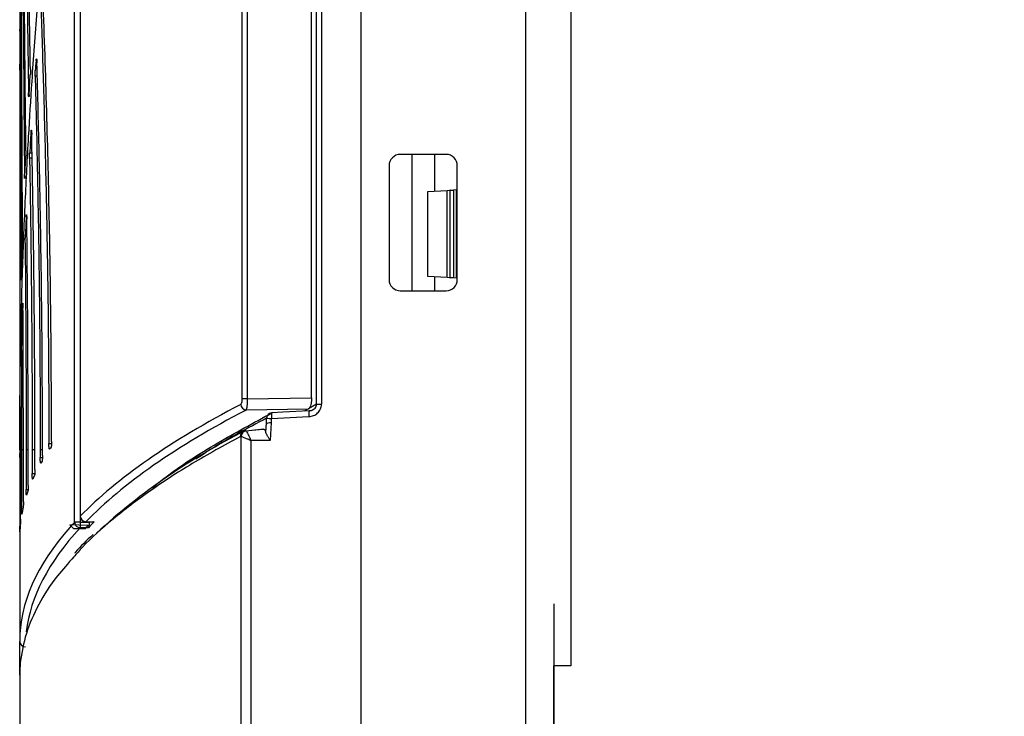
# Model space of a CAD drawing. Header units: millimetres. Extents: x 25 to 1935, y 715 to 2336.
# Tile 184 of 252: x 1524 to 1542, y 1014 to 1027. Entities that reach past the tile are written whole.
import ezdxf

# ---------------------------------------------------------------- set-up
doc = ezdxf.new("R2010")
doc.units = ezdxf.units.MM
doc.header["$LTSCALE"] = 2
doc.layers.get('0').update_dxf_attribs({"color": 2})
doc.styles.add('FS2312', font='simsun.ttf', dxfattribs={"width": 0.8})
doc.dimstyles.new('STANDARD$0', dxfattribs={"dimtxt": 3.5, "dimasz": 3, "dimexe": 1.5, "dimexo": 0.5, "dimgap": 1.5, "dimtad": 1, "dimdec": 1, "dimlfac": 5, "dimdsep": 46, "dimtxsty": 'FS2312', "dimblk1": 'OPEN', "dimblk2": 'OPEN', "dimsah": 1, "dimcen": 0, "dimclrd": 4, "dimclre": 4, "dimclrt": 4, "dimadec": 0, "dimazin": 0, "dimtfac": 1, "dimtdec": 1, "dimtmove": 1, "dimatfit": 0, "dimldrblk": 'OPEN', "dimfxl": 1, "dimtolj": 1, "dimtzin": 0, "dimlwd": 18, "dimlwe": 18, "dimarcsym": 1})

# ---------------------------------------------------------------- blocks, each defined once
blk = doc.blocks.new('_OPEN')
at = {"color": 0}
for p, q in [((-0.966, 0.259), (0, 0)), ((0, 0), (-1, 0)), ((0, 0), (-0.966, -0.259))]:
    blk.add_line(p, q, dxfattribs=at)
blk = doc.blocks.new('*D54')
at = {"color": 4, "lineweight": 18, "transparency": 16777216}
for p, q in [((1534.591, 1048.92), (1559.043, 1048.92)), ((1557.543, 1045.92), (1557.543, 881.92)), ((1534.591, 878.92), (1559.043, 878.92))]:
    blk.add_line(p, q, dxfattribs=at)
at = {"layer": 'Defpoints', "color": 0, "transparency": 16777216}
for p in [(1534.091, 1048.92), (1534.091, 878.92), (1557.543, 878.92)]:
    blk.add_point(p, dxfattribs=at)
at = {"color": 4, "lineweight": 18, "transparency": 16777216, "xscale": 3, "yscale": 3, "zscale": 3}
for p, rotation in [((1557.543, 1048.92), 90), ((1557.543, 878.92), 270)]:
    blk.add_blockref('_OPEN', p, dxfattribs=dict(at, rotation=rotation))
at = {"color": 4, "transparency": 16777216, "insert": (1554.293, 963.92), "char_height": 3.5, "attachment_point": 5, "rotation": 90, "style": 'FS2312'}
blk.add_mtext('\\A1;850', dxfattribs=at)

msp = doc.modelspace()

# ---------------------------------------------------------------- linework, layer by layer
at = {"color": 2, "linetype": 'Continuous', "lineweight": 30}
for p, q in [((1529.616, 1019.924), (1529.616, 1050.891)), ((1529.702, 1050.891), (1529.702, 1019.924)), ((1530.391, 1050.951), (1530.391, 876.89)), ((1529.528, 1020.037), (1529.528, 1046.901)), ((1528.308, 1020.019), (1528.308, 1046.298)), ((1528.394, 1046.293), (1528.394, 1020.019)), ((1533.291, 1033.587), (1533.291, 1011.02)), ((1525.456, 1033.45), (1525.456, 1017.956)), ((1525.457, 1033.439), (1525.457, 1017.956)), ((1534.091, 1032.92), (1534.091, 1015.32)), ((1525.357, 1017.85), (1525.357, 1032.752)), ((1525.455, 1032.749), (1525.455, 1017.85)), ((1524.391, 1028.298), (1524.391, 1026.664)), ((1524.391, 1026.664), (1524.391, 1026.277)), ((1524.396, 1026.487), (1524.392, 1025.91)), ((1524.391, 1026.277), (1524.391, 1025.488)), ((1524.692, 1025.97), (1524.679, 1025.97)), ((1524.556, 1025.369), (1524.578, 1025.722)), ((1524.7, 1025.698), (1524.663, 1025.698)), ((1524.601, 1024.712), (1524.59, 1024.712)), ((1524.567, 1024.346), (1524.608, 1024.346)), ((1531.894, 1024.32), (1531.088, 1024.32)), ((1531.291, 1024.32), (1531.291, 1021.92)), ((1531.691, 1024.32), (1531.691, 1023.677)), ((1524.483, 1023.929), (1524.499, 1024.293)), ((1524.61, 1024.256), (1524.565, 1024.256)), ((1530.891, 1024.12), (1530.891, 1022.121)), ((1532.091, 1022.12), (1532.091, 1024.121)), ((1531.571, 1023.67), (1531.913, 1023.688)), ((1531.571, 1022.17), (1531.571, 1023.67)), ((1531.913, 1023.688), (1531.959, 1023.691)), ((1531.913, 1022.153), (1531.913, 1023.688)), ((1531.959, 1023.691), (1531.959, 1022.15)), ((1531.963, 1023.691), (1531.959, 1023.691)), ((1531.963, 1023.691), (1532.022, 1023.694)), ((1531.963, 1022.15), (1531.963, 1023.691)), ((1532.076, 1023.697), (1532.022, 1023.694)), ((1532.022, 1023.694), (1532.022, 1022.147)), ((1532.076, 1023.697), (1532.091, 1023.698)), ((1532.076, 1022.144), (1532.076, 1023.697)), ((1524.514, 1023.226), (1524.506, 1023.226)), ((1524.421, 1022.142), (1524.441, 1022.812)), ((1531.913, 1022.153), (1531.571, 1022.17)), ((1531.691, 1022.164), (1531.691, 1021.92)), ((1531.959, 1022.15), (1531.913, 1022.153)), ((1531.959, 1022.15), (1531.963, 1022.15)), ((1532.022, 1022.147), (1531.963, 1022.15)), ((1532.076, 1022.144), (1532.022, 1022.147)), ((1532.091, 1022.143), (1532.076, 1022.144)), ((1531.088, 1021.92), (1531.894, 1021.92)), ((1524.448, 1021.67), (1524.442, 1021.67)), ((1524.421, 1020.882), (1524.424, 1019.12)), ((1528.394, 1020.019), (1528.308, 1020.019)), ((1528.394, 1020.019), (1529.528, 1020.037)), ((1529.469, 1019.839), (1528.374, 1019.822)), ((1529.616, 1019.924), (1529.472, 1019.844)), ((1529.533, 1019.819), (1529.543, 1019.824)), ((1529.616, 1019.924), (1529.702, 1019.924)), ((1524.391, 1019.715), (1524.391, 1019.12)), ((1524.403, 1019.12), (1524.403, 1019.78)), ((1528.732, 1019.607), (1528.736, 1019.679)), ((1528.819, 1019.619), (1528.822, 1019.673)), ((1528.822, 1019.673), (1529.48, 1019.706)), ((1528.363, 1019.458), (1528.665, 1019.484)), ((1528.686, 1019.485), (1528.37, 1019.45)), ((1528.721, 1019.431), (1528.731, 1019.589)), ((1528.731, 1019.589), (1528.732, 1019.607)), ((1528.818, 1019.601), (1528.799, 1019.289)), ((1528.818, 1019.601), (1528.819, 1019.619)), ((1528.287, 908.482), (1528.287, 1019.358)), ((1524.904, 1019.233), (1524.952, 1019.233)), ((1528.459, 1019.289), (1528.459, 908.552)), ((1528.799, 1019.289), (1528.459, 1019.289)), ((1524.391, 1019.12), (1524.391, 1015.752)), ((1524.392, 1019.056), (1524.403, 1019.056)), ((1524.392, 1018.99), (1524.392, 1017.778)), ((1524.403, 1018.99), (1524.392, 1018.99)), ((1524.403, 1017.902), (1524.403, 1019.12)), ((1524.424, 1019.12), (1524.424, 1018.087)), ((1524.456, 1019.12), (1524.424, 1019.12)), ((1524.456, 1018.21), (1524.456, 1019.12)), ((1524.505, 1019.12), (1524.505, 1018.422)), ((1524.54, 1019.12), (1524.505, 1019.12)), ((1524.54, 1018.492), (1524.54, 1019.12)), ((1524.611, 1019.12), (1524.611, 1018.704)), ((1524.659, 1019.12), (1524.611, 1019.12)), ((1524.659, 1018.775), (1524.659, 1019.12)), ((1524.752, 1019.12), (1524.752, 1018.986)), ((1524.793, 1019.12), (1524.752, 1019.12)), ((1524.752, 1018.986), (1524.792, 1018.986)), ((1524.793, 1019.021), (1524.793, 1019.12)), ((1524.611, 1018.704), (1524.657, 1018.704)), ((1524.505, 1018.422), (1524.538, 1018.422)), ((1524.424, 1018.087), (1524.447, 1018.087)), ((1525.456, 1017.956), (1525.457, 1017.956)), ((1524.392, 1017.778), (1524.399, 1017.778)), ((1525.455, 1017.85), (1525.357, 1017.85)), ((1525.455, 1017.85), (1525.614, 1017.85)), ((1525.455, 1017.85), (1525.455, 1017.752)), ((1525.6, 1017.752), (1525.455, 1017.752)), ((1525.556, 1017.858), (1525.701, 1017.858)), ((1525.556, 1017.856), (1525.556, 1017.858)), ((1525.556, 1017.856), (1525.698, 1017.856)), ((1525.614, 1017.856), (1525.614, 1017.85)), ((1525.701, 1017.858), (1525.698, 1017.858)), ((1533.791, 1016.412), (1533.791, 1011.32)), ((1524.391, 1015.203), (1524.391, 1015.752)), ((1533.811, 1015.32), (1533.791, 1015.32)), ((1533.791, 1012.32), (1533.791, 1015.32)), ((1534.091, 1015.32), (1533.811, 1015.32)), ((1524.391, 1015.195), (1524.391, 1015.203)), ((1524.391, 1015.157), (1524.391, 1015.195)), ((1524.391, 1015.157), (1524.391, 1010.303))]:
    msp.add_line(p, q, dxfattribs=at)
at = {"color": 2, "linetype": 'Continuous'}
for p, q in [((1525.276, 1017.8), (1525.336, 1017.737)), ((1525.594, 1017.789), (1525.276, 1017.8)), ((1525.276, 1017.8), (1525.336, 1017.737)), ((1525.594, 1017.789), (1525.276, 1017.8)), ((1525.336, 1017.737), (1525.546, 1017.737)), ((1525.336, 1017.737), (1525.546, 1017.737))]:
    msp.add_line(p, q, dxfattribs=at)
at = {"color": 2, "linetype": 'Continuous', "lineweight": 30, "flags": 128}
for points in [[(1529.483, 1019.806), (1529.023, 1019.783), (1528.826, 1019.773)], [(1528.325, 1019.448), (1528.328, 1019.449), (1528.332, 1019.451)]]:
    msp.add_lwpolyline(points, dxfattribs=at)
at = {"color": 2, "linetype": 'Continuous', "flags": 128}
msp.add_lwpolyline([(1525.546, 1017.737), (1525.573, 1017.766), (1525.594, 1017.789)], dxfattribs=at)
msp.add_lwpolyline([(1525.546, 1017.737), (1525.573, 1017.766), (1525.594, 1017.789)], dxfattribs=at)
at = {"color": 2, "linetype": 'Continuous', "lineweight": 30}
for centre, radius, start, end in [((1528.383, 1019.925), 0.103, 182.5556, 265.2294), ((1528.829, 1019.68), 0.0925, 118.0988, 181.0719), ((1529.287, 1027.569), 7.909, 266.01, 266.6348), ((1528.831, 1019.673), 0.1, 92.8479, 117.306), ((1529.082, 1019.713), 0.263, 166.8813, 188.8191), ((1529.739, 1019.746), 0.262, 166.8661, 188.8277), ((1533.414, 1009.303), 11.342, 116.4488, 132.5496), ((1528.369, 1019.366), 0.093, 118.6736, 184.2323), ((1528.392, 1019.352), 0.105, 100.3762, 176.282), ((1525.556, 1017.956), 0.1, 180, 270), ((1525.559, 1017.96), 0.102, 181.9697, 268.0758), ((1525.458, 1017.854), 0.102, 181.9169, 268.2076), ((1524.49, 1015.753), 0.0992, 180.4419, 270.4352)]:
    msp.add_arc(centre, radius, start, end, dxfattribs=at)
for centre, major_axis, ratio, start_param, end_param in [((1598.391, 1018.513), (0, 84.643), 0.874261, 1.482577, 1.484686), ((1598.391, 1018.513), (0, 84.643), 0.874261, 1.497494, 1.50183), ((1531.09, 1024.117), (-0.058, 0.195), 0.978065, 5.998546, 7.557162), ((1531.891, 1024.117), (0.086, 0.185), 0.97635, 5.155251, 6.707795), ((1598.391, 1018.513), (0, 84.643), 0.874261, 1.515082, 1.519595), ((1531.09, 1022.124), (0.058, 0.195), 0.978065, 1.867615, 3.426232), ((1531.891, 1022.124), (-0.086, 0.185), 0.97635, 2.716983, 4.269527), ((1598.391, 1018.513), (0, 84.643), 0.874261, 1.533491, 1.541903), ((1598.391, 1018.513), (0, 84.643), 0.874261, 1.555092, 1.564381), ((1598.391, 1015.752), (74, 0), 0.176089, 2.815975, 2.971628), ((1598.391, 1015.654), (73.9, 0), 0.176327, 2.815975, 2.971628), ((1598.391, 1015.65), (72.9, 0), 0.176327, 2.809698, 2.812766), ((1598.391, 1017.58), (74, 0), 0.176327, 3.019439, 3.022159), ((1598.391, 1017.58), (74, 0), 0.176327, 3.038473, 3.041189), ((1598.391, 1017.58), (74, 0), 0.176327, 3.057475, 3.062898), ((1598.391, 1017.58), (74, 0), 0.176327, 3.079155, 3.08457), ((1598.391, 1017.58), (74, 0), 0.176327, 3.100806, 3.110272), ((1598.391, 1015.752), (74, 0), 0.176089, 2.987213, 3.141593), ((1598.391, 1017.58), (74, 0), 0.176327, 3.124465, 3.133925), ((1598.391, 1015.654), (73.9, 0), 0.176327, 2.97986, 3.121039), ((1598.391, 1015.752), (74, 0), 0.176089, 2.97986, 2.987213), ((1598.391, 1015.65), (73.76, 0), 0.176327, 2.971063, 2.979312), ((1598.391, 1021.722), (73.991, 6.773), 0.17467, 3.124603, 3.125606)]:
    msp.add_ellipse(centre, major_axis=major_axis, ratio=ratio, start_param=start_param, end_param=end_param, dxfattribs=at)
for points, knots in [([(1524.579, 1025.819), (1524.571, 1026.295), (1524.554, 1027.25), (1524.534, 1028.809), (1524.525, 1029.851), (1524.519, 1030.452)], [0, 0, 0, 0, 0.296506, 0.594413, 1, 1, 1, 1]), ([(1524.496, 1030.033), (1524.5, 1029.527), (1524.507, 1028.538), (1524.523, 1026.988), (1524.538, 1025.934), (1524.546, 1025.406)], [0, 0, 0, 0, 0.342808, 0.670416, 1, 1, 1, 1]), ([(1524.501, 1024.385), (1524.496, 1024.824), (1524.486, 1025.704), (1524.476, 1026.939), (1524.468, 1028.103), (1524.465, 1028.819), (1524.463, 1029.178)], [0, 0, 0, 0, 0.263945, 0.529077, 0.76412, 1, 1, 1, 1]), ([(1524.446, 1028.761), (1524.448, 1028.315), (1524.451, 1027.419), (1524.46, 1025.826), (1524.469, 1024.654), (1524.475, 1023.97)], [0, 0, 0, 0, 0.2927146, 0.5871355, 1, 1, 1, 1]), ([(1524.391, 1019.12), (1524.393, 1019.66), (1524.398, 1020.686), (1524.435, 1022.143), (1524.485, 1023.44), (1524.543, 1024.577), (1524.612, 1025.693), (1524.699, 1026.878), (1524.776, 1027.738), (1524.816, 1028.186)], [0, 0, 0, 0, 0.1784, 0.339104, 0.482112, 0.607423, 0.715039, 0.851481, 1, 1, 1, 1]), ([(1524.441, 1022.898), (1524.439, 1023.325), (1524.434, 1024.181), (1524.43, 1025.443), (1524.426, 1026.688), (1524.424, 1027.49), (1524.423, 1027.891)], [0, 0, 0, 0, 0.246914, 0.495029, 0.746877, 1, 1, 1, 1]), ([(1524.407, 1027.233), (1524.407, 1027.062), (1524.408, 1026.54), (1524.409, 1025.64), (1524.411, 1024.521), (1524.413, 1023.37), (1524.416, 1022.584), (1524.417, 1022.191)], [0, 0, 0, 0, 0.107033, 0.32784, 0.549598, 0.774298, 1, 1, 1, 1]), ([(1524.952, 1019.269), (1524.95, 1019.928), (1524.945, 1021.251), (1524.914, 1023.236), (1524.866, 1025.22), (1524.822, 1026.516), (1524.799, 1027.166)], [0, 0, 0, 0, 0.245885, 0.493362, 0.745825, 1, 1, 1, 1]), ([(1524.764, 1026.928), (1524.779, 1026.463), (1524.811, 1025.497), (1524.849, 1023.995), (1524.88, 1022.431), (1524.9, 1020.84), (1524.903, 1019.769), (1524.904, 1019.233)], [0, 0, 0, 0, 0.186919, 0.388025, 0.589975, 0.794541, 1, 1, 1, 1]), ([(1524.396, 1026.519), (1524.397, 1026.52), (1524.397, 1026.521), (1524.397, 1026.51), (1524.397, 1026.49), (1524.397, 1026.472), (1524.397, 1026.464)], [0, 0, 0, 0, 0.141514, 0.440449, 0.739374, 1, 1, 1, 1]), ([(1524.396, 1026.487), (1524.396, 1026.494), (1524.396, 1026.51), (1524.396, 1026.516), (1524.396, 1026.519)], [0, 0, 0, 0, 0.5, 1, 1, 1, 1]), ([(1524.401, 1021.181), (1524.401, 1021.592), (1524.4, 1022.416), (1524.399, 1023.641), (1524.398, 1024.852), (1524.397, 1025.791), (1524.397, 1026.321), (1524.397, 1026.464)], [0, 0, 0, 0, 0.225549, 0.452299, 0.68279, 0.914564, 1, 1, 1, 1]), ([(1524.392, 1025.803), (1524.392, 1025.813), (1524.392, 1025.835), (1524.392, 1025.869), (1524.392, 1025.894), (1524.392, 1025.906), (1524.392, 1025.91)], [0, 0, 0, 0, 0.2952304, 0.5904608, 0.8856917, 1, 1, 1, 1]), ([(1524.679, 1025.97), (1524.679, 1025.978), (1524.681, 1025.994), (1524.684, 1026.005), (1524.687, 1026.005), (1524.69, 1025.994), (1524.692, 1025.973), (1524.693, 1025.95), (1524.694, 1025.937), (1524.694, 1025.933)], [0, 0, 0, 0, 0.158638, 0.317259, 0.476266, 0.635514, 0.794593, 0.953158, 1, 1, 1, 1]), ([(1524.793, 1019.12), (1524.791, 1019.689), (1524.789, 1020.828), (1524.769, 1022.539), (1524.738, 1024.249), (1524.709, 1025.371), (1524.694, 1025.933)], [0, 0, 0, 0, 0.246598, 0.494519, 0.746556, 1, 1, 1, 1]), ([(1524.392, 1025.803), (1524.392, 1025.621), (1524.392, 1025.065), (1524.392, 1024.107), (1524.392, 1022.916), (1524.392, 1021.931), (1524.392, 1021.34), (1524.392, 1021.164)], [0, 0, 0, 0, 0.123274, 0.376444, 0.631064, 0.89022, 1, 1, 1, 1]), ([(1524.579, 1025.819), (1524.579, 1025.808), (1524.58, 1025.786), (1524.579, 1025.751), (1524.578, 1025.732), (1524.578, 1025.722)], [0, 0, 0, 0, 0.327947, 0.655894, 1, 1, 1, 1]), ([(1524.663, 1025.698), (1524.663, 1025.709), (1524.663, 1025.731), (1524.663, 1025.765), (1524.664, 1025.783), (1524.665, 1025.792)], [0, 0, 0, 0, 0.333671, 0.667343, 1, 1, 1, 1]), ([(1524.663, 1025.698), (1524.669, 1025.484), (1524.686, 1024.794), (1524.711, 1023.61), (1524.734, 1022.134), (1524.749, 1020.635), (1524.751, 1019.626), (1524.752, 1019.12)], [0, 0, 0, 0, 0.10029, 0.322834, 0.546308, 0.772662, 1, 1, 1, 1]), ([(1524.391, 1025.488), (1524.391, 1025.1), (1524.391, 1024.321), (1524.391, 1022.968), (1524.391, 1021.432), (1524.391, 1020.291), (1524.391, 1019.715)], [0, 0, 0, 0, 0.211434, 0.424238, 0.709988, 1, 1, 1, 1]), ([(1524.55, 1025.336), (1524.55, 1025.339), (1524.548, 1025.345), (1524.547, 1025.367), (1524.546, 1025.389), (1524.546, 1025.403), (1524.546, 1025.406)], [0, 0, 0, 0, 0.303791, 0.607335, 0.91035, 1, 1, 1, 1]), ([(1524.556, 1025.369), (1524.556, 1025.362), (1524.555, 1025.346), (1524.553, 1025.336), (1524.552, 1025.336), (1524.551, 1025.336)], [0, 0, 0, 0, 0.3960462, 0.7920717, 1, 1, 1, 1]), ([(1524.59, 1024.712), (1524.59, 1024.72), (1524.591, 1024.735), (1524.594, 1024.746), (1524.596, 1024.747), (1524.599, 1024.735), (1524.601, 1024.714), (1524.602, 1024.691), (1524.602, 1024.676), (1524.602, 1024.671)], [0, 0, 0, 0, 0.155625, 0.311239, 0.467114, 0.623156, 0.779086, 0.934667, 1, 1, 1, 1]), ([(1524.659, 1019.12), (1524.659, 1019.583), (1524.657, 1020.511), (1524.646, 1021.903), (1524.628, 1023.295), (1524.611, 1024.212), (1524.602, 1024.671)], [0, 0, 0, 0, 0.247471, 0.495933, 0.747448, 1, 1, 1, 1]), ([(1524.501, 1024.385), (1524.501, 1024.374), (1524.501, 1024.352), (1524.5, 1024.319), (1524.5, 1024.302), (1524.499, 1024.293)], [0, 0, 0, 0, 0.34432, 0.688639, 1, 1, 1, 1]), ([(1524.565, 1024.256), (1524.565, 1024.267), (1524.565, 1024.289), (1524.566, 1024.321), (1524.566, 1024.338), (1524.567, 1024.346)], [0, 0, 0, 0, 0.350558, 0.701115, 1, 1, 1, 1]), ([(1524.565, 1024.256), (1524.572, 1023.838), (1524.585, 1023.002), (1524.599, 1021.723), (1524.609, 1020.427), (1524.61, 1019.557), (1524.611, 1019.12)], [0, 0, 0, 0, 0.2477218, 0.4963362, 0.7477007, 1, 1, 1, 1]), ([(1524.478, 1023.896), (1524.478, 1023.899), (1524.477, 1023.904), (1524.476, 1023.926), (1524.475, 1023.95), (1524.475, 1023.965), (1524.475, 1023.97)], [0, 0, 0, 0, 0.2900905, 0.5800471, 0.8697265, 1, 1, 1, 1]), ([(1524.483, 1023.929), (1524.482, 1023.921), (1524.482, 1023.906), (1524.48, 1023.895), (1524.479, 1023.896), (1524.479, 1023.896)], [0, 0, 0, 0, 0.395929, 0.791847, 1, 1, 1, 1]), ([(1524.506, 1023.226), (1524.506, 1023.234), (1524.507, 1023.249), (1524.509, 1023.261), (1524.511, 1023.261), (1524.513, 1023.25), (1524.514, 1023.229), (1524.515, 1023.204), (1524.515, 1023.187), (1524.516, 1023.18)], [0, 0, 0, 0, 0.151748, 0.303489, 0.45538, 0.607367, 0.759292, 0.911021, 1, 1, 1, 1]), ([(1524.54, 1019.12), (1524.539, 1019.799), (1524.537, 1021.162), (1524.523, 1022.505), (1524.516, 1023.18)], [0, 0, 0, 0, 0.4975033, 1, 1, 1, 1]), ([(1524.441, 1022.898), (1524.441, 1022.887), (1524.442, 1022.864), (1524.441, 1022.834), (1524.441, 1022.819), (1524.441, 1022.812)], [0, 0, 0, 0, 0.366395, 0.7327884, 1, 1, 1, 1]), ([(1524.487, 1022.761), (1524.487, 1022.772), (1524.486, 1022.794), (1524.487, 1022.824), (1524.488, 1022.839), (1524.488, 1022.845)], [0, 0, 0, 0, 0.37312, 0.746237, 1, 1, 1, 1]), ([(1524.487, 1022.761), (1524.492, 1022.16), (1524.502, 1020.955), (1524.504, 1019.734), (1524.505, 1019.12)], [0, 0, 0, 0, 0.497877, 1, 1, 1, 1]), ([(1524.419, 1022.109), (1524.419, 1022.112), (1524.418, 1022.118), (1524.417, 1022.139), (1524.417, 1022.165), (1524.417, 1022.183), (1524.417, 1022.191)], [0, 0, 0, 0, 0.272204, 0.544364, 0.816441, 1, 1, 1, 1]), ([(1524.421, 1022.142), (1524.421, 1022.134), (1524.421, 1022.119), (1524.42, 1022.108), (1524.419, 1022.109), (1524.419, 1022.109)], [0, 0, 0, 0, 0.395829, 0.791654, 1, 1, 1, 1]), ([(1524.442, 1021.67), (1524.443, 1021.677), (1524.443, 1021.693), (1524.444, 1021.704), (1524.446, 1021.705), (1524.447, 1021.693), (1524.448, 1021.672), (1524.449, 1021.645), (1524.449, 1021.626), (1524.449, 1021.617)], [0, 0, 0, 0, 0.147284, 0.294565, 0.441912, 0.589304, 0.73667, 0.88395, 1, 1, 1, 1]), ([(1524.456, 1019.12), (1524.455, 1019.537), (1524.455, 1020.372), (1524.451, 1021.201), (1524.449, 1021.617)], [0, 0, 0, 0, 0.4989, 1, 1, 1, 1]), ([(1524.401, 1021.181), (1524.401, 1021.169), (1524.401, 1021.147), (1524.401, 1021.12), (1524.401, 1021.107), (1524.401, 1021.103)], [0, 0, 0, 0, 0.40185, 0.803699, 1, 1, 1, 1]), ([(1524.421, 1020.882), (1524.421, 1020.894), (1524.421, 1020.916), (1524.421, 1020.942), (1524.422, 1020.954), (1524.422, 1020.958)], [0, 0, 0, 0, 0.41276, 0.825519, 1, 1, 1, 1]), ([(1528.279, 1019.92), (1528.283, 1019.924), (1528.291, 1019.93), (1528.301, 1019.955), (1528.307, 1019.986), (1528.308, 1020.009), (1528.308, 1020.019)], [0, 0, 0, 0, 0.266354, 0.533156, 0.783788, 1, 1, 1, 1]), ([(1528.394, 1020.019), (1528.394, 1019.999), (1528.394, 1019.954), (1528.39, 1019.892), (1528.383, 1019.842), (1528.377, 1019.829), (1528.374, 1019.822)], [0, 0, 0, 0, 0.222639, 0.476758, 0.741015, 1, 1, 1, 1]), ([(1529.528, 1020.037), (1529.528, 1020.016), (1529.526, 1019.974), (1529.515, 1019.917), (1529.499, 1019.871), (1529.483, 1019.847), (1529.472, 1019.841), (1529.469, 1019.839)], [0, 0, 0, 0, 0.217188, 0.434051, 0.659618, 0.904411, 1, 1, 1, 1]), ([(1524.4, 1019.842), (1524.4, 1019.85), (1524.4, 1019.865), (1524.401, 1019.876), (1524.401, 1019.877), (1524.402, 1019.866), (1524.402, 1019.845), (1524.403, 1019.815), (1524.403, 1019.792), (1524.403, 1019.78)], [0, 0, 0, 0, 0.141492, 0.282983, 0.424486, 0.565999, 0.707508, 0.849003, 1, 1, 1, 1]), ([(1529.48, 1019.706), (1529.508, 1019.707), (1529.536, 1019.714), (1529.589, 1019.736), (1529.613, 1019.752), (1529.654, 1019.791), (1529.672, 1019.815), (1529.696, 1019.867), (1529.702, 1019.895), (1529.702, 1019.924)], [0, 0, 0, 0, 0.25, 0.25, 0.5, 0.5, 0.75, 0.75, 1, 1, 1, 1]), ([(1529.544, 1019.823), (1529.543, 1019.823), (1529.529, 1019.811), (1529.506, 1019.805), (1529.486, 1019.807), (1529.484, 1019.807)], [0, 0, 0, 0, 0.029929, 0.877624, 1, 1, 1, 1]), ([(1529.543, 1019.824), (1529.548, 1019.826), (1529.565, 1019.833), (1529.588, 1019.856), (1529.61, 1019.887), (1529.614, 1019.912), (1529.616, 1019.924)], [0, 0, 0, 0, 0.124394, 0.448192, 0.733788, 1, 1, 1, 1]), ([(1526.73, 1018.455), (1526.807, 1018.519), (1527.127, 1018.784), (1527.816, 1019.224), (1528.503, 1019.596), (1528.828, 1019.772)], [0, 0, 0, 0, 0.142848, 0.594568, 1, 1, 1, 1]), ([(1528.736, 1019.679), (1528.401, 1019.503), (1527.948, 1019.265), (1527.587, 1019.023), (1527.493, 1018.959)], [0, 0, 0, 0, 0.738353, 1, 1, 1, 1]), ([(1528.665, 1019.484), (1528.671, 1019.487), (1528.676, 1019.488), (1528.686, 1019.486), (1528.692, 1019.483), (1528.706, 1019.469), (1528.715, 1019.453), (1528.721, 1019.431)], [0, 0, 0, 0, 0.25, 0.25, 0.5, 0.5, 1, 1, 1, 1]), ([(1528.731, 1019.589), (1528.737, 1019.593), (1528.749, 1019.595), (1528.779, 1019.6), (1528.798, 1019.601), (1528.818, 1019.601)], [0, 0, 0, 0, 0.5, 0.5, 1, 1, 1, 1]), ([(1528.277, 1019.359), (1527.987, 1019.2), (1527.407, 1018.88), (1526.663, 1018.395), (1526.023, 1017.905), (1525.583, 1017.519), (1525.394, 1017.295), (1525.344, 1017.237)], [0, 0, 0, 0, 0.229108, 0.458216, 0.688624, 0.919032, 1, 1, 1, 1]), ([(1528.287, 1019.358), (1528.3, 1019.354), (1528.324, 1019.345), (1528.37, 1019.327), (1528.387, 1019.32), (1528.422, 1019.306), (1528.441, 1019.297), (1528.459, 1019.289)], [0, 0, 0, 0, 0.5, 0.5, 0.75, 0.75, 1, 1, 1, 1]), ([(1528.367, 1019.459), (1528.363, 1019.459), (1528.353, 1019.459), (1528.34, 1019.454), (1528.329, 1019.45), (1528.326, 1019.448), (1528.325, 1019.448), (1528.325, 1019.448)], [0, 0, 0, 0, 0.220357, 0.708113, 0.938324, 0.997159, 1, 1, 1, 1]), ([(1528.363, 1019.458), (1528.364, 1019.46), (1528.366, 1019.46), (1528.37, 1019.459), (1528.371, 1019.458), (1528.373, 1019.455)], [0, 0, 0, 0, 0.5, 0.5, 1, 1, 1, 1]), ([(1528.373, 1019.455), (1528.38, 1019.446), (1528.393, 1019.424), (1528.416, 1019.38), (1528.424, 1019.363), (1528.441, 1019.327), (1528.45, 1019.308), (1528.459, 1019.289)], [0, 0, 0, 0, 0.5, 0.5, 0.75, 0.75, 1, 1, 1, 1]), ([(1528.799, 1019.289), (1528.795, 1019.296), (1528.787, 1019.309), (1528.776, 1019.328), (1528.764, 1019.346), (1528.752, 1019.367), (1528.74, 1019.389), (1528.728, 1019.411), (1528.724, 1019.424), (1528.721, 1019.431)], [0, 0, 0, 0, 0.132991, 0.250442, 0.380243, 0.500164, 0.678842, 0.844627, 1, 1, 1, 1]), ([(1524.918, 1019.134), (1524.917, 1019.134), (1524.914, 1019.132), (1524.91, 1019.144), (1524.907, 1019.165), (1524.905, 1019.194), (1524.904, 1019.218), (1524.904, 1019.231), (1524.904, 1019.233)], [0, 0, 0, 0, 0.195679, 0.391368, 0.586698, 0.780888, 0.97375, 1, 1, 1, 1]), ([(1524.952, 1019.269), (1524.952, 1019.258), (1524.952, 1019.235), (1524.95, 1019.205), (1524.947, 1019.182), (1524.944, 1019.173), (1524.942, 1019.17), (1524.942, 1019.17)], [0, 0, 0, 0, 0.238382, 0.476736, 0.715895, 0.956771, 1, 1, 1, 1]), ([(1524.392, 1018.99), (1524.392, 1019.001), (1524.392, 1019.024), (1524.392, 1019.045), (1524.392, 1019.055), (1524.392, 1019.056)], [0, 0, 0, 0, 0.469462, 0.938925, 1, 1, 1, 1]), ([(1524.764, 1018.888), (1524.762, 1018.887), (1524.76, 1018.885), (1524.757, 1018.897), (1524.754, 1018.918), (1524.752, 1018.947), (1524.752, 1018.971), (1524.752, 1018.984), (1524.752, 1018.986)], [0, 0, 0, 0, 0.194605, 0.389216, 0.583577, 0.777136, 0.969766, 1, 1, 1, 1]), ([(1524.793, 1019.021), (1524.792, 1019.01), (1524.792, 1018.988), (1524.79, 1018.958), (1524.788, 1018.935), (1524.785, 1018.926), (1524.784, 1018.923), (1524.784, 1018.923)], [0, 0, 0, 0, 0.240034, 0.480048, 0.720653, 0.962496, 1, 1, 1, 1]), ([(1524.659, 1018.775), (1524.659, 1018.763), (1524.659, 1018.741), (1524.658, 1018.711), (1524.656, 1018.688), (1524.654, 1018.679), (1524.653, 1018.676), (1524.652, 1018.676)], [0, 0, 0, 0, 0.240549, 0.481085, 0.722018, 0.963779, 1, 1, 1, 1]), ([(1524.62, 1018.606), (1524.619, 1018.605), (1524.617, 1018.603), (1524.615, 1018.615), (1524.613, 1018.636), (1524.611, 1018.665), (1524.611, 1018.689), (1524.611, 1018.702), (1524.611, 1018.704)], [0, 0, 0, 0, 0.194086, 0.388177, 0.582112, 0.775558, 0.968437, 1, 1, 1, 1]), ([(1524.54, 1018.492), (1524.54, 1018.481), (1524.54, 1018.459), (1524.539, 1018.429), (1524.537, 1018.406), (1524.536, 1018.397), (1524.535, 1018.394), (1524.535, 1018.394)], [0, 0, 0, 0, 0.241011, 0.482014, 0.723239, 0.964925, 1, 1, 1, 1]), ([(1524.511, 1018.323), (1524.51, 1018.323), (1524.509, 1018.321), (1524.507, 1018.333), (1524.506, 1018.354), (1524.505, 1018.383), (1524.505, 1018.407), (1524.505, 1018.42), (1524.505, 1018.422)], [0, 0, 0, 0, 0.193696, 0.387394, 0.581009, 0.774368, 0.967434, 1, 1, 1, 1]), ([(1524.427, 1017.988), (1524.427, 1017.988), (1524.426, 1017.986), (1524.425, 1017.998), (1524.424, 1018.019), (1524.424, 1018.048), (1524.424, 1018.072), (1524.424, 1018.085), (1524.424, 1018.087)], [0, 0, 0, 0, 0.193396, 0.386793, 0.580163, 0.773456, 0.966664, 1, 1, 1, 1]), ([(1524.456, 1018.21), (1524.456, 1018.199), (1524.456, 1018.177), (1524.455, 1018.147), (1524.454, 1018.124), (1524.453, 1018.115), (1524.452, 1018.112), (1524.452, 1018.112)], [0, 0, 0, 0, 0.241337, 0.48267, 0.724101, 0.965732, 1, 1, 1, 1]), ([(1524.393, 1017.68), (1524.393, 1017.679), (1524.393, 1017.677), (1524.393, 1017.689), (1524.392, 1017.71), (1524.392, 1017.739), (1524.392, 1017.763), (1524.392, 1017.776), (1524.392, 1017.778)], [0, 0, 0, 0, 0.1932754, 0.3865509, 0.579824, 0.7730928, 0.9663577, 1, 1, 1, 1]), ([(1524.403, 1017.902), (1524.403, 1017.891), (1524.403, 1017.868), (1524.403, 1017.838), (1524.402, 1017.815), (1524.402, 1017.806), (1524.402, 1017.804), (1524.402, 1017.803)], [0, 0, 0, 0, 0.241539, 0.483077, 0.724635, 0.966229, 1, 1, 1, 1]), ([(1525.614, 1017.85), (1525.613, 1017.839), (1525.613, 1017.817), (1525.61, 1017.787), (1525.606, 1017.765), (1525.602, 1017.755), (1525.6, 1017.752), (1525.6, 1017.752)], [0, 0, 0, 0, 0.237774, 0.475498, 0.714642, 0.956812, 1, 1, 1, 1]), ([(1525.682, 1017.632), (1525.57, 1017.528), (1525.453, 1017.42), (1525.362, 1017.31), (1525.358, 1017.305)], [0, 0, 0, 0, 0.953619, 1, 1, 1, 1]), ([(1525.344, 1017.237), (1525.244, 1017.127), (1524.991, 1016.849), (1524.712, 1016.4), (1524.483, 1015.891), (1524.429, 1015.551), (1524.402, 1015.381)], [0, 0, 0, 0, 0.1785528, 0.4512917, 0.7256458, 1, 1, 1, 1])]:
    msp.add_open_spline(points, degree=3, knots=knots, dxfattribs=at)
for points in [[(1528.287, 1019.358), (1528.284, 1019.361), (1528.28, 1019.361), (1528.277, 1019.359)], [(1524.402, 1015.381), (1524.395, 1015.311), (1524.391, 1015.24), (1524.391, 1015.17)]]:
    msp.add_open_spline(points, degree=3, dxfattribs=at)

# ---------------------------------------------------------------- dimensions: what is measured, and where the dimension line sits
dim = msp.add_linear_dim(base=(1557.543, 878.92), p1=(1534.091, 1048.92), p2=(1534.091, 878.92), angle=90, dimstyle='STANDARD$0')
dim.commit()
dim.dimension.update_dxf_attribs({"geometry": '*D54', "text_midpoint": (1554.293, 963.92)})

doc.saveas('drawing.dxf')
